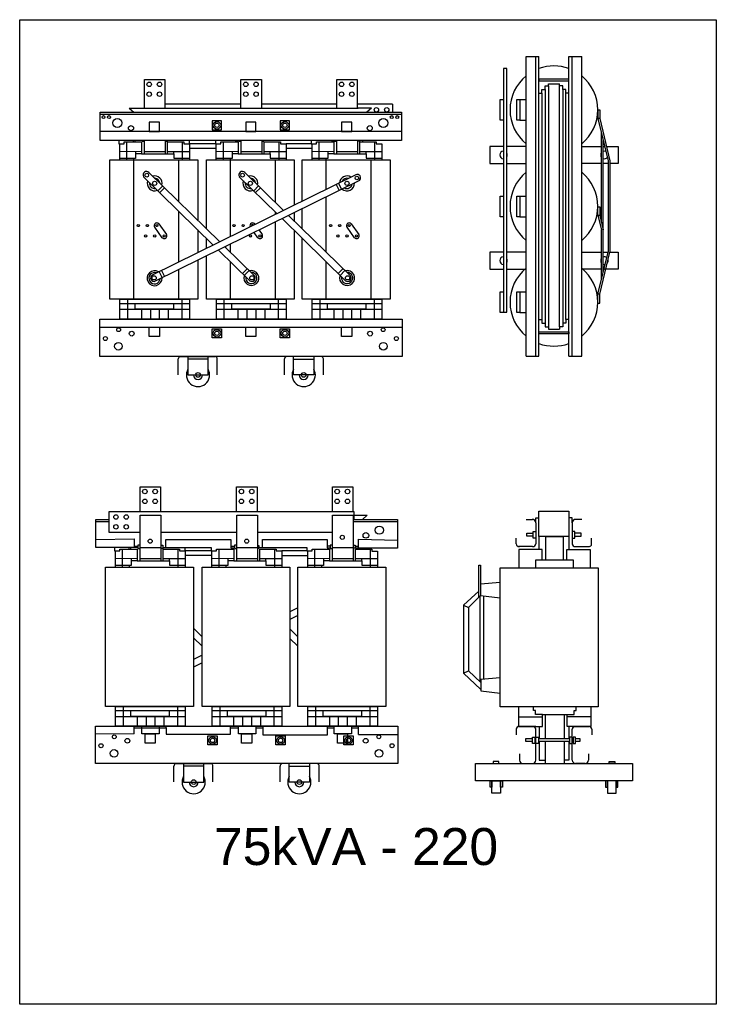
# Model space of a CAD drawing. Header units: millimetres. Extents: x 18098 to 54149, y 8095 to 18524.
# Tile 3 of 17: x 18098 to 20425, y 15236 to 18524. Entities that reach past the tile are written whole.
import ezdxf

# ---------------------------------------------------------------- set-up
doc = ezdxf.new("R2010")
doc.units = ezdxf.units.MM
for name, color, linetype in [('BOBINA', 2, 'Continuous'), ('CULATRA', 1, 'Continuous'), ('DETALHE', 3, 'Continuous'), ('L1', 1, 'Continuous'), ('L2', 2, 'Continuous')]:
    doc.layers.add(name, color=color, linetype=linetype)
doc.styles.get("Standard").update_dxf_attribs({"font": 'arial.ttf'})

msp = doc.modelspace()

# ---------------------------------------------------------------- linework, layer by layer
at = {"layer": 'BOBINA'}
for points in [[(18692.7, 17720.2), (18692.7, 17589.9), (18399.1, 17589.9), (18399.1, 18055.6), (18692.7, 18055.6), (18692.7, 17853.9)], [(18721.6, 17825.6), (18721.6, 18055.6), (19015.2, 18055.6), (19015.2, 17904.7)], [(19041.4, 17917.7), (19041.4, 18055.6), (19335.1, 18055.6), (19335.1, 17589.9), (19041.4, 17589.9), (19041.4, 17721.6)], [(19041.4, 17825.6), (19041.4, 17892.2)], [(19015.2, 17879.3), (19015.2, 17851.3)], [(18692.7, 17822), (18692.7, 17791)], [(18692.7, 17791), (18692.7, 17745.6)], [(18721.6, 17759.9), (18721.6, 17793.7)], [(19015.2, 17819.3), (19015.2, 17734.5)], [(19041.4, 17721.6), (19041.4, 17793.7)], [(19015.2, 17734.5), (19015.2, 17589.9), (18721.6, 17589.9), (18721.6, 17734.5)]]:
    msp.add_lwpolyline(points, dxfattribs=at)
for points in [[(18384.6, 16695.9), (18678.2, 16695.9), (18678.2, 16230.2), (18384.6, 16230.2)], [(18707.1, 16695.9), (19000.7, 16695.9), (19000.7, 16230.2), (18707.1, 16230.2)], [(19027, 16695.9), (19320.6, 16695.9), (19320.6, 16230.2), (19027, 16230.2)], [(19703.3, 16693.4), (20030.6, 16693.4), (20030.6, 16228.6), (19703.3, 16228.6)]]:
    msp.add_lwpolyline(points, close=True, dxfattribs=at)
at = {"layer": 'CULATRA'}
for p, q in [((18463.8, 18228.4), (18479.4, 18214.6)), ((18836.9, 18241.2), (18582.9, 18241.2)), ((19156.7, 18241.2), (18905.4, 18241.2)), ((19343.3, 18241.2), (19225.3, 18241.2)), ((19273, 18228.4), (19228.9, 18228.4)), ((19273, 18228.4), (19257.4, 18214.6)), ((19343.3, 18241.2), (19343.3, 18214.6)), ((18366.4, 18120.4), (18366.4, 18214.6)), ((18366.4, 18214.6), (19373.7, 18214.6)), ((18366.4, 18207.7), (19373.7, 18207.7)), ((19373.7, 18214.6), (19373.7, 18120.4)), ((19373.7, 18150), (18366.4, 18150)), ((19373.7, 18120.4), (18366.4, 18120.4)), ((18429.3, 18120.4), (18429.3, 18109.4)), ((18477.4, 18120.4), (18477.4, 18115.4)), ((18482.3, 18120.4), (18482.3, 18115.4)), ((18506.9, 18120.4), (18506.9, 18117.8)), ((18506.9, 18117.8), (18515.3, 18117.8)), ((18590.8, 18117.4), (18583.8, 18117.4)), ((18590.8, 18120.4), (18590.8, 18117.4)), ((18665.5, 18109.4), (18665.5, 18121.1)), ((18751.8, 18120.4), (18751.8, 18109.4)), ((18817.4, 18120.4), (18817.4, 18119.7)), ((18817.4, 18119.7), (18829.4, 18119.7)), ((18829.4, 18120.4), (18829.4, 18117.8)), ((18829.4, 18117.8), (18837.9, 18117.8)), ((18911.6, 18120.4), (18911.6, 18117.2)), ((19071.6, 18121.1), (19071.6, 18109.4)), ((19139.7, 18120.4), (19139.7, 18119.3)), ((19139.7, 18119.3), (19149.2, 18119.3)), ((19149.2, 18120.4), (19149.2, 18117.8)), ((19149.2, 18117.8), (19157.7, 18117.8)), ((19233.4, 18118.1), (19226.1, 18118.1)), ((19233.4, 18120.4), (19233.4, 18118.1)), ((19244.3, 18118.2), (19244.3, 18120.4)), ((18429.3, 18109.4), (18432.2, 18109.4)), ((18751.8, 18109.4), (18665.5, 18109.4)), ((18665.5, 18094.9), (18754.7, 18094.9)), ((18751.8, 18109.4), (18754.7, 18109.4)), ((18911.6, 18117.2), (18906.3, 18117.2)), ((19071.6, 18109.4), (18988.1, 18109.4)), ((18988.1, 18094.2), (19074.5, 18094.2)), ((19071.6, 18109.4), (19074.5, 18109.4)), ((18478.6, 18055.6), (18478.6, 17589.9)), ((18628.6, 18055.6), (18628.6, 17916.7)), ((18801.1, 18055.6), (18801.1, 17840.1)), ((18951.2, 18055.6), (18951.2, 17914)), ((19121, 18055.6), (19121, 17956.9)), ((19271, 18055.6), (19271, 17589.9)), ((18511.7, 17999.3), (18744.5, 17771.2)), ((18529.7, 18013.5), (18766.2, 17781.9)), ((19220.3, 18005.9), (18540.2, 17670.4)), ((19233, 17986.7), (18550.8, 17650.2)), ((18831.5, 17999.3), (18957.2, 17876.1)), ((18849.6, 18013.5), (18978.9, 17886.8)), ((18575.8, 17968.4), (18559.8, 17952.1)), ((18582, 17962.3), (18566.1, 17946)), ((18895.6, 17968.4), (18879.7, 17952.1)), ((18901.8, 17962.3), (18885.9, 17946)), ((19154.7, 17973.4), (19164.8, 17953)), ((19162.4, 17977.3), (19172.6, 17956.8)), ((19121, 17931.4), (19121, 17747.7)), ((18628.6, 17884.7), (18628.6, 17728.3)), ((18951.2, 17882.1), (18951.2, 17873.1)), ((18974.5, 17859.2), (19186.1, 17652)), ((18996.2, 17869.9), (19202.4, 17667.9)), ((18573.7, 17795.6), (18548.8, 17830.7)), ((18562.6, 17842.2), (18587.9, 17806.6)), ((18801.1, 17840.1), (18801.1, 17799.1)), ((18882.4, 17842.2), (18884, 17840)), ((18951.2, 17847.7), (18951.2, 17730.9)), ((19216.1, 17795.6), (19191.2, 17830.7)), ((19205, 17842.2), (19230.3, 17806.6)), ((18893.5, 17795.6), (18881.1, 17813.1)), ((18897.4, 17821.2), (18907.7, 17806.6)), ((18783.5, 17765), (18882.6, 17667.9)), ((18785.7, 17766.1), (18785.7, 17762.9)), ((18801.1, 17773.7), (18801.1, 17747.7)), ((18628.6, 17728.3), (18628.6, 17714.1)), ((18761.8, 17754.3), (18866.3, 17652)), ((18951.2, 17730.9), (18951.2, 17589.9)), ((18801.1, 17715.8), (18801.1, 17589.9)), ((18857.9, 17692.1), (18841.9, 17675.8)), ((19121, 17715.8), (19121, 17682.3)), ((19177.7, 17692.1), (19161.7, 17675.8)), ((18563.6, 17682.1), (18573.8, 17661.7)), ((18571.2, 17685.9), (18581.4, 17665.5)), ((18628.6, 17688.6), (18628.6, 17589.9)), ((18863.9, 17686.2), (18848, 17669.9)), ((19121, 17682.3), (19121, 17589.9)), ((19183.7, 17686.2), (19167.8, 17669.9)), ((18365.3, 17497.3), (19374.9, 17497.3)), ((18660, 17398.9), (18660, 17337.3)), ((18727.3, 17337.3), (18727.3, 17398.9)), ((19012.9, 17337.3), (19012.9, 17398.9)), ((19080.2, 17398.9), (19080.2, 17337.3)), ((18727.3, 17390.5), (18660, 17390.5)), ((19012.9, 17390.5), (19080.2, 17390.5)), ((18660, 17337.3), (18727.3, 17337.3)), ((19080.2, 17337.3), (19012.9, 17337.3)), ((19214.4, 16881.5), (19214.4, 16854.9)), ((19214.4, 16868.7), (19258.6, 16868.7)), ((19258.6, 16868.7), (19242.9, 16854.9)), ((18351.9, 16760.7), (18351.9, 16854.9)), ((18351.9, 16854.9), (18396.9, 16854.9)), ((18351.9, 16848), (18396.9, 16848)), ((19211.7, 16854.9), (19359.3, 16854.9)), ((19211.7, 16848), (19359.3, 16848)), ((19359.3, 16854.9), (19359.3, 16758.5)), ((18569.3, 16811.9), (18823.4, 16811.9)), ((18891.8, 16811.9), (19143.2, 16811.9)), ((18351.9, 16788), (18480.1, 16790.2)), ((18480.1, 16790.2), (18480.1, 16760.7)), ((18500.8, 16769.3), (18492.4, 16769.3)), ((18492.4, 16769.3), (18492.4, 16758.1)), ((18585.9, 16761.4), (18585.9, 16788.1)), ((18585.9, 16788.1), (18802.9, 16788.1)), ((18802.9, 16788.1), (18802.9, 16760)), ((18823.4, 16769.3), (18814.9, 16769.3)), ((18814.9, 16769.3), (18814.9, 16758.1)), ((18908.6, 16761.4), (18908.6, 16787.8)), ((18908.6, 16787.8), (19125.3, 16787.8)), ((19125.3, 16787.8), (19125.3, 16759.6)), ((19143.2, 16769.3), (19134.7, 16769.3)), ((19134.7, 16769.3), (19134.7, 16758.1)), ((19229.8, 16758.5), (19229.8, 16788.9)), ((19229.8, 16788.9), (19359.3, 16785.8)), ((18492.4, 16760.7), (18351.9, 16760.7)), ((18414.8, 16760.7), (18414.8, 16749.7)), ((18414.8, 16749.7), (18417.7, 16749.7)), ((18462.9, 16760.7), (18462.9, 16755.7)), ((18467.8, 16760.7), (18467.8, 16755.7)), ((18480.1, 16765.6), (18492.4, 16765.6)), ((18492.4, 16758.1), (18500.8, 16758.1)), ((18569.3, 16768.3), (18576.3, 16768.3)), ((18576.3, 16757.7), (18569.3, 16757.7)), ((18576.3, 16768.3), (18576.3, 16757.7)), ((18576.3, 16761.4), (18737.3, 16761.4)), ((18651, 16749.7), (18651, 16761.4)), ((18737.3, 16749.7), (18651, 16749.7)), ((18737.3, 16761.4), (18737.3, 16749.7)), ((18737.3, 16749.7), (18740.2, 16749.7)), ((18802.9, 16765.6), (18814.9, 16765.6)), ((18802.9, 16760), (18814.9, 16760)), ((18814.9, 16758.1), (18823.4, 16758.1)), ((18891.8, 16767.9), (18897.2, 16767.9)), ((18897.2, 16757.5), (18891.8, 16757.5)), ((18897.2, 16767.9), (18897.2, 16757.5)), ((18897.2, 16761.4), (19057.1, 16761.4)), ((19057.1, 16749.7), (18973.6, 16749.7)), ((19057.1, 16761.4), (19057.1, 16749.7)), ((19057.1, 16749.7), (19060, 16749.7)), ((19134.7, 16766), (19125.3, 16766)), ((19125.3, 16759.6), (19134.7, 16759.6)), ((19134.7, 16758.1), (19143.2, 16758.1)), ((19211.7, 16769), (19218.9, 16769)), ((19218.9, 16758.4), (19211.7, 16758.4)), ((19218.9, 16769), (19218.9, 16758.4)), ((19218.9, 16765.7), (19229.8, 16765.7)), ((19359.3, 16758.5), (19219.5, 16758.5)), ((18651, 16735.2), (18740.2, 16735.2)), ((18973.6, 16734.5), (19060, 16734.5)), ((19764.1, 16228.6), (19764.1, 16163.1)), ((19813.9, 16217.1), (19813.9, 16228.6)), ((19820.3, 16217.1), (19813.9, 16217.1)), ((19820.3, 16203.4), (19820.3, 16217.1)), ((19949.9, 16203.4), (19949.9, 16217.1)), ((19949.9, 16217.1), (19956.3, 16217.1)), ((19956.3, 16217.1), (19956.3, 16228.6)), ((20006.1, 16228.6), (20006.1, 16163.1)), ((19764.1, 16195.8), (19844.1, 16195.8)), ((19844.1, 16203.4), (19820.3, 16203.4)), ((19844.1, 16163.1), (19844.1, 16203.4)), ((19844.1, 16203.4), (19926.1, 16203.4)), ((19853.5, 16203.4), (19853.5, 16123.3)), ((19916.5, 16203.4), (19916.5, 16123.3)), ((19926.1, 16163.1), (19926.1, 16203.4)), ((19926.1, 16203.4), (19949.9, 16203.4)), ((20006.1, 16195.8), (19926.1, 16195.8)), ((18480.6, 16138.8), (18480.6, 16164)), ((18480.6, 16158.4), (18505.7, 16158.4)), ((18505.7, 16158.4), (18586.9, 16158.4)), ((18586.9, 16158.4), (18586.9, 16164)), ((18586.9, 16158.4), (18586.9, 16138)), ((18802.3, 16138), (18802.3, 16164)), ((18802.3, 16158.6), (18828.3, 16158.6)), ((18886.3, 16158.9), (18909.6, 16158.9)), ((18909.6, 16164), (18909.6, 16135.7)), ((19125.7, 16135.7), (19125.7, 16164)), ((19125.7, 16158.5), (19148.1, 16158.5)), ((19206.1, 16159.1), (19230, 16159.1)), ((19230, 16136.9), (19230, 16164)), ((19832.5, 16163.1), (19832.5, 16123.3)), ((19933.7, 16123.3), (19933.7, 16163.1)), ((18480.6, 16138.8), (18350.9, 16137.6)), ((18586.9, 16138), (18802.3, 16138)), ((18909.6, 16135.7), (19125.7, 16135.7)), ((19230, 16136.9), (19360.4, 16136.9)), ((19832.5, 16112.8), (19832.5, 16050.3)), ((19853.5, 16112.8), (19853.5, 16039.4)), ((19916.5, 16112.8), (19916.5, 16039.4)), ((19933.7, 16052), (19933.7, 16112.8)), ((19832.5, 16050.3), (19853.5, 16050.3)), ((19916.5, 16052), (19933.7, 16052)), ((18645.5, 16039.2), (18645.5, 15977.6)), ((18712.8, 16030.8), (18645.5, 16030.8)), ((18712.8, 15977.6), (18712.8, 16039.2)), ((18998.5, 15977.6), (18998.5, 16039.2)), ((18998.5, 16030.8), (19065.7, 16030.8)), ((19065.7, 16039.2), (19065.7, 15977.6)), ((18645.5, 15977.6), (18712.8, 15977.6)), ((19065.7, 15977.6), (18998.5, 15977.6))]:
    msp.add_line(p, q, dxfattribs=at)
for points in [[(18741.3, 18155.7), (18772.3, 18155.7), (18772.3, 18186), (18741.3, 18186)], [(18968.4, 18155.7), (18999.4, 18155.7), (18999.4, 18186), (18968.4, 18186)], [(18365.3, 17523.7), (19374.9, 17523.7), (19374.9, 17398.9), (18365.3, 17398.9)], [(18741.3, 17491.5), (18772.3, 17491.5), (18772.3, 17461.2), (18741.3, 17461.2)], [(18968.4, 17491.5), (18999.4, 17491.5), (18999.4, 17461.2), (18968.4, 17461.2)], [(18350.9, 16164), (19360.4, 16164), (19360.4, 16039.2), (18350.9, 16039.2)], [(18726.8, 16131.8), (18757.8, 16131.8), (18757.8, 16101.5), (18726.8, 16101.5)], [(18953.9, 16131.8), (18984.9, 16131.8), (18984.9, 16101.5), (18953.9, 16101.5)], [(19180.8, 16131.8), (19211.8, 16131.8), (19211.8, 16101.5), (19180.8, 16101.5)], [(19678.9, 16039.4), (19698, 16039.4), (19698, 16046.6), (19678.9, 16046.6)], [(20086.3, 16039.4), (20067.2, 16039.4), (20067.2, 16046.6), (20086.3, 16046.6)], [(19620.2, 16039.4), (20145, 16039.4), (20145, 15982.2), (19620.2, 15982.2)], [(19669.3, 15982.2), (19675.3, 15982.2), (19675.3, 15961.2), (19669.3, 15961.2)], [(19675.3, 15982.2), (19704.3, 15982.2), (19704.3, 15940.2), (19675.3, 15940.2)], [(19704.3, 15982.2), (19710.2, 15982.2), (19710.2, 15961.2), (19704.3, 15961.2)], [(20060.9, 15982.2), (20055, 15982.2), (20055, 15961.2), (20060.9, 15961.2)], [(20089.9, 15982.2), (20060.9, 15982.2), (20060.9, 15940.2), (20089.9, 15940.2)], [(20095.8, 15982.2), (20089.9, 15982.2), (20089.9, 15961.2), (20095.8, 15961.2)]]:
    msp.add_lwpolyline(points, close=True, dxfattribs=at)
for points in [[(19713.6, 18100.6), (19667.7, 18100.6), (19667.7, 18043.4), (19713.6, 18043.4)], [(19789.8, 18100.6), (19724.6, 18100.6)], [(19975.1, 18100.6), (20040.7, 18100.6)], [(20046.8, 18100.6), (20051.6, 18100.6)], [(20057.7, 18100.6), (20097.2, 18100.6), (20097.2, 18043.4), (20069.3, 18043.4)], [(19724.6, 18043.4), (19789.8, 18043.4)], [(20040.7, 18043.4), (19975.1, 18043.4)], [(20063.2, 18043.4), (20046.8, 18043.4)], [(19713.6, 17747.7), (19667.7, 17747.7), (19667.7, 17690.5), (19713.6, 17690.5)], [(19789.8, 17747.7), (19724.6, 17747.7)], [(19975.1, 17747.7), (20040.7, 17747.7)], [(20046.8, 17747.7), (20063.2, 17747.7)], [(20069.3, 17747.7), (20097.2, 17747.7), (20097.2, 17690.5), (20046.8, 17690.5)], [(19724.6, 17690.5), (19789.8, 17690.5)], [(20040.7, 17690.5), (19975.1, 17690.5)]]:
    msp.add_lwpolyline(points, dxfattribs=at)
for centre, radius in [((18377.9, 18198.5), 4.92), ((18396.3, 18198.5), 4.92), ((18424.2, 18178.9), 15.2), ((18756.8, 18170.9), 12.5), ((18983.9, 18170.9), 12.5), ((19312.6, 18178.9), 15.2), ((19340.5, 18198.5), 4.92), ((19359, 18198.5), 4.92), ((18469.7, 18161.3), 8.51), ((18756.8, 18170.9), 7.25), ((18983.9, 18170.9), 7.25), ((19267.1, 18161.3), 8.51), ((18522.5, 18004.4), 6.16), ((18842.4, 18004.4), 6.16), ((19224.3, 17994.9), 6.16), ((18548.6, 17977), 6.86), ((18868.4, 17977), 6.86), ((19191, 17977), 6.86), ((18494.1, 17836), 3.53), ((18524.4, 17836), 3.53), ((18556.1, 17836), 3.53), ((18813.9, 17836), 3.53), ((18844.3, 17836), 3.53), ((19136.5, 17836), 3.53), ((19166.8, 17836), 3.53), ((19198.5, 17836), 3.53), ((18518.6, 17801.4), 3.53), ((18548.9, 17801.4), 3.53), ((18580.6, 17801.4), 3.53), ((18868.7, 17801.4), 3.53), ((18900.4, 17801.4), 3.53), ((19160.9, 17801.4), 3.53), ((19191.3, 17801.4), 3.53), ((19223, 17801.4), 3.53), ((18547, 17661.5), 7.07), ((18873.4, 17661.5), 7.07), ((19193.2, 17661.5), 7.07), ((18428.4, 17488.4), 6.38), ((19311.8, 17488.4), 6.38), ((18384, 17458.9), 6.71), ((18472.1, 17475.3), 8.06), ((18756.8, 17476.4), 12.5), ((18756.8, 17476.4), 7.25), ((18983.9, 17476.4), 12.5), ((18983.9, 17476.4), 7.25), ((19268.2, 17475.3), 8.06), ((19356.2, 17458.9), 6.71), ((18427.7, 17433), 12.8), ((19312.5, 17433), 12.8), ((18693.6, 17337.3), 7.97), ((19046.6, 17337.3), 7.97), ((19254.2, 16801.4), 9.36), ((19298.9, 16818.9), 13.7), ((18533.8, 16782.2), 6.82), ((18856.3, 16782.2), 6.82), ((19175.3, 16795), 6.82), ((18413.9, 16128.7), 6.38), ((18457.6, 16115.6), 8.06), ((18742.3, 16116.6), 12.5), ((18742.3, 16116.6), 7.25), ((18969.4, 16116.6), 12.5), ((18969.4, 16116.6), 7.25), ((19196.3, 16116.6), 12.5), ((19196.3, 16116.6), 7.25), ((19253.7, 16115.6), 8.06), ((19297.3, 16128.7), 6.38), ((18369.5, 16099.2), 6.71), ((18413.2, 16073.3), 12.8), ((19298, 16073.3), 12.8), ((19341.7, 16099.2), 6.71), ((18679.1, 15977.6), 7.97), ((19032.1, 15977.6), 7.97)]:
    msp.add_circle(centre, radius, dxfattribs=at)
for centre, radius, start, end in [((18521.8, 18005.1), 11.6, 46.642, 210.024), ((18548.6, 17977), 24.9, 159.0021, 292.1868), ((18548.6, 17977), 24.9, 159.0021, 292.1868), ((18548.6, 17977), 24.9, 346.7722, 104.4167), ((18548.6, 17977), 24.9, 346.7722, 104.4167), ((18548.6, 17977), 17.2, 4.2638, 86.9251), ((18841.6, 18005.1), 11.6, 46.642, 210.024), ((18868.4, 17977), 24.9, 159.0021, 292.1868), ((18868.4, 17977), 24.9, 159.0021, 292.1868), ((18868.4, 17977), 24.9, 346.7722, 104.4167), ((18868.4, 17977), 24.9, 346.7722, 104.4167), ((18868.4, 17977), 17.2, 4.2638, 86.9251), ((19191, 17977), 24.9, 57.4747, 175.1192), ((19191, 17977), 24.9, 57.4747, 175.1192), ((19191, 17977), 17.2, 74.9663, 157.6276), ((19225.2, 17995.3), 11.6, 311.8674, 115.2494), ((18548.6, 17977), 17.2, 170.7808, 280.4081), ((18868.4, 17977), 17.2, 170.7808, 280.4081), ((19191, 17977), 24.9, 229.7046, 2.8893), ((19191, 17977), 24.9, 229.7046, 2.8893), ((19191, 17977), 17.2, 241.4833, 351.1106), ((18556.1, 17836), 9, 26.9095, 215.3387), ((18876, 17836), 9, 26.9095, 205.7743), ((18876, 17836), 3.53, 27.4774, 205.0295), ((19198.5, 17836), 9, 26.9095, 215.3387), ((18580.6, 17801.4), 9, 210.637, 35.4323), ((18900.4, 17801.4), 9, 210.637, 35.4323), ((19223, 17801.4), 9, 210.637, 35.4323), ((18548.3, 17660.3), 25.1, 56.8542, 2.7277), ((18548.3, 17660.3), 18.7, 69.111, 353.8189), ((18546.8, 17661), 11.5, 124.871, 290.4644), ((18871.8, 17660.8), 25.1, 159.3603, 105.2339), ((18871.8, 17660.8), 18.7, 168.2691, 92.9771), ((18873.4, 17661), 11.5, 231.6236, 37.217), ((19191.6, 17660.8), 25.1, 159.3603, 105.2339), ((19191.6, 17660.8), 18.7, 168.2691, 92.9771), ((19193.3, 17661), 11.5, 231.6236, 37.217), ((18693.6, 17337.3), 38.8, 150.1435, 29.8565), ((18693.6, 17337.3), 15.3, 180, 0), ((19046.6, 17337.3), 38.8, 150.1435, 29.8565), ((19046.6, 17337.3), 15.3, 180, 0), ((18679.1, 15977.6), 38.8, 150.1435, 29.8565), ((19032.1, 15977.6), 38.8, 150.1435, 29.8565), ((18679.1, 15977.6), 15.3, 180, 0), ((19032.1, 15977.6), 15.3, 180, 0)]:
    msp.add_arc(centre, radius, start, end, dxfattribs=at)
at = {"layer": 'DETALHE'}
for p, q in [((18634.4, 17398.9), (18751, 17398.9)), ((19105.8, 17398.9), (18989.3, 17398.9)), ((18627.6, 17337.8), (18627.6, 17390.6)), ((18757.8, 17337.8), (18757.8, 17390.6)), ((18982.4, 17337.8), (18982.4, 17390.6)), ((19112.6, 17337.8), (19112.6, 17390.6)), ((19789.8, 16854.9), (19810.7, 16854.9)), ((19821.7, 16843.3), (19821.7, 16773.2)), ((19943.1, 16843.3), (19943.1, 16773.2)), ((19975.1, 16854.9), (19954.1, 16854.9)), ((19756.6, 16773.2), (19756.6, 16791.7)), ((20008.3, 16773.2), (20008.3, 16791.7)), ((19811.2, 16764), (19764.1, 16764)), ((19953.6, 16764), (20000.7, 16764)), ((19756.6, 16153.9), (19756.6, 16135.4)), ((19764.1, 16163.1), (19844.1, 16163.1)), ((19821.7, 16163.1), (19764.1, 16163.1)), ((19821.7, 16051), (19821.7, 16153.9)), ((20006.1, 16163.1), (19926.1, 16163.1)), ((20001, 16163.1), (19926.1, 16163.1)), ((19943.5, 16163.1), (20001, 16163.1)), ((19943.5, 16051), (19943.5, 16153.9)), ((20008.6, 16153.9), (20008.6, 16135.4)), ((19767.1, 16071.5), (19767.1, 16051)), ((19998, 16071.5), (19998, 16051)), ((18613.1, 15978.1), (18613.1, 16030.9)), ((18619.9, 16039.2), (18736.5, 16039.2)), ((18743.3, 15978.1), (18743.3, 16030.9)), ((18967.9, 15978.1), (18967.9, 16030.9)), ((19091.3, 16039.2), (18974.8, 16039.2)), ((19098.1, 15978.1), (19098.1, 16030.9)), ((19778.1, 16039.4), (19810.7, 16039.4)), ((19987.1, 16039.4), (19954.4, 16039.4))]:
    msp.add_line(p, q, dxfattribs=at)
for centre, radius, start, end in [((18636.1, 17390.6), 8.47, 101.207, 180), ((18749.3, 17390.6), 8.47, 0, 78.793), ((18990.9, 17390.6), 8.47, 101.207, 180), ((19104.1, 17390.6), 8.47, 0, 78.793), ((19810.1, 16843.3), 11.6, 0, 93.3125), ((19954.8, 16843.3), 11.6, 86.6875, 180), ((19765.9, 16773.2), 9.28, 180, 277.5762), ((19811.2, 16774.6), 10.6, 269.8365, 352.5873), ((19953.6, 16774.6), 10.6, 187.4127, 270.1635), ((19999, 16773.2), 9.28, 262.4238, 0), ((19765.9, 16153.9), 9.28, 82.4238, 180), ((19812.4, 16153.9), 9.28, 0, 97.5762), ((19952.7, 16153.9), 9.28, 82.4238, 180), ((19999.3, 16153.9), 9.28, 0, 97.5762), ((19778.7, 16051), 11.6, 180, 273.3125), ((19810.1, 16051), 11.6, 266.6875, 0), ((19955.1, 16051), 11.6, 180, 273.3125), ((19986.4, 16051), 11.6, 266.6875, 0), ((18621.6, 16030.9), 8.47, 101.207, 180), ((18734.8, 16030.9), 8.47, 0, 78.793), ((18976.4, 16030.9), 8.47, 101.207, 180), ((19089.7, 16030.9), 8.47, 0, 78.793)]:
    msp.add_arc(centre, radius, start, end, dxfattribs=at)
at = {"layer": 'L1'}
for p, q in [((19789.8, 17399.5), (19789.8, 18400.7)), ((19789.8, 18400.7), (19832.2, 18400.7)), ((19821.7, 17399.5), (19821.7, 18400.7)), ((19832.2, 17399.5), (19832.2, 18400.7)), ((19932.6, 17399.5), (19932.6, 18400.7)), ((19932.6, 18400.7), (19975.1, 18400.7)), ((19943.1, 17399.5), (19943.1, 18400.7)), ((19975.1, 17399.5), (19975.1, 18400.7)), ((18514.4, 18228.4), (18514.4, 18323.5)), ((18514.4, 18323.5), (18582.9, 18323.5)), ((18582.9, 18323.5), (18582.9, 18228.4)), ((18836.9, 18228.4), (18836.9, 18323.5)), ((18836.9, 18323.5), (18905.4, 18323.5)), ((18905.4, 18323.5), (18905.4, 18228.4)), ((19156.7, 18228.4), (19156.7, 18323.5)), ((19156.7, 18323.5), (19225.3, 18323.5)), ((19225.3, 18323.5), (19225.3, 18228.4)), ((19842.4, 18278.3), (19842.4, 18290.3)), ((19842.4, 18290.3), (19853.2, 18290.3)), ((19853.2, 18290.3), (19853.2, 18302.3)), ((19853.2, 18302.3), (19864, 18302.3)), ((19853.2, 18290.3), (19853.2, 17509.8)), ((19864, 18302.3), (19864, 18309.9)), ((19864, 18309.9), (19900.9, 18309.9)), ((19864, 18302.3), (19864, 17497.8)), ((19900.9, 18302.3), (19900.9, 18309.9)), ((19911.7, 18302.3), (19900.9, 18302.3)), ((19900.9, 17497.8), (19900.9, 18302.3)), ((19911.7, 18290.3), (19911.7, 18302.3)), ((19922.5, 18290.3), (19911.7, 18290.3)), ((19911.7, 18290.3), (19911.7, 17509.8)), ((19922.5, 18278.3), (19922.5, 18290.3)), ((19768.3, 18256.8), (19789.8, 18256.8)), ((19832, 18278.3), (19842.4, 18278.3)), ((19842.4, 18278.3), (19842.4, 17521.9)), ((19932.8, 18278.3), (19922.5, 18278.3)), ((19922.5, 17521.9), (19922.5, 18278.3)), ((18463.8, 18228.4), (19228.9, 18228.4)), ((20029.2, 18222.6), (20029.2, 18193.1)), ((20029.2, 18222.6), (20035.3, 18222.6)), ((20035.3, 18222.6), (20035.3, 18193.1)), ((19768.3, 18188.4), (19789.8, 18188.4)), ((20029.2, 18193.1), (20063.2, 18052.6)), ((20035.3, 18193.1), (20029.2, 18193.1)), ((20035.3, 18193.1), (20069.3, 18052.4)), ((18515.3, 18076.2), (18515.3, 18120.4)), ((18583.8, 18120.4), (18583.8, 18076.2)), ((18837.9, 18076.2), (18837.9, 18120.4)), ((18906.3, 18120.4), (18906.3, 18076.2)), ((19157.7, 18076.2), (19157.7, 18120.4)), ((19226.1, 18120.4), (19226.1, 18076.2)), ((20040.7, 17847.2), (20040.7, 18144.5)), ((20046.8, 17821.8), (20046.8, 18120.2)), ((18432.2, 18055.6), (18432.2, 18109.4)), ((18432.2, 18109.4), (18447.2, 18109.4)), ((18432.2, 18083.9), (18504.7, 18085.1)), ((18447.2, 18109.4), (18447.2, 18115.4)), ((18447.2, 18115.4), (18504.7, 18115.4)), ((18447.2, 18109.4), (18447.2, 18109.4)), ((18454.7, 18115.4), (18454.7, 18055.6)), ((18485.2, 18084.7), (18485.2, 18060.4)), ((18504.7, 18115.4), (18504.7, 18109.4)), ((18504.7, 18109.4), (18504.7, 18076.2)), ((18592, 18076.2), (18592, 18115.7)), ((18592, 18115.7), (18646.6, 18115.7)), ((18641.1, 18115.7), (18641.1, 18055.6)), ((18646.6, 18115.7), (18646.6, 18109.4)), ((18646.6, 18109.4), (18665.5, 18109.4)), ((18665.5, 18109.4), (18665.5, 18055.6)), ((18754.7, 18055.6), (18754.7, 18109.4)), ((18754.7, 18109.4), (18769.8, 18109.4)), ((18754.7, 18083.9), (18827.3, 18085.1)), ((18769.8, 18109.4), (18769.8, 18115.4)), ((18769.8, 18115.4), (18827.3, 18115.4)), ((18769.8, 18109.4), (18769.8, 18109.4)), ((18777.3, 18115.4), (18777.3, 18055.6)), ((18807.8, 18084.7), (18807.8, 18060.4)), ((18827.3, 18115.4), (18827.3, 18109.4)), ((18827.3, 18109.4), (18827.3, 18076.2)), ((18914.5, 18073.9), (18914.5, 18115.7)), ((18914.5, 18115.7), (18969.2, 18115.7)), ((18963.6, 18115.7), (18963.6, 18055.6)), ((18969.2, 18115.7), (18969.2, 18109.4)), ((18969.2, 18109.4), (18988.1, 18109.4)), ((18988.1, 18109.4), (18988.1, 18055.6)), ((19074.5, 18055.6), (19074.5, 18109.4)), ((19074.5, 18109.4), (19089.6, 18109.4)), ((19074.5, 18083.9), (19147.1, 18085.1)), ((19089.6, 18109.4), (19089.6, 18115.4)), ((19089.6, 18115.4), (19147.1, 18115.4)), ((19089.6, 18109.4), (19089.6, 18109.4)), ((19097.1, 18115.4), (19097.1, 18055.6)), ((19127.6, 18084.7), (19127.6, 18060.4)), ((19147.1, 18115.4), (19147.1, 18109.4)), ((19147.1, 18109.4), (19147.1, 18076.2)), ((19234.3, 18073.9), (19234.3, 18115.7)), ((19234.3, 18115.7), (19289, 18115.7)), ((19283.4, 18115.7), (19283.4, 18055.6)), ((19289, 18115.7), (19289, 18108.8)), ((19289, 18108.8), (19307.9, 18108.8)), ((19307.9, 18108.8), (19307.9, 18055.6)), ((18485.2, 18060.4), (18432.2, 18060.4)), ((18478.6, 18060.4), (18478.6, 18055.6)), ((18504.7, 18076.2), (18485.2, 18076.2)), ((18504.7, 18076.2), (18612.3, 18076.2)), ((18515.3, 18083.7), (18583.8, 18083.7)), ((18592, 18083.8), (18665.5, 18083.8)), ((18612.3, 18076.2), (18612.3, 18083.8)), ((18612.3, 18076.2), (18612.3, 18061.6)), ((18612.3, 18061.6), (18665.5, 18061.6)), ((18807.8, 18060.4), (18754.7, 18060.4)), ((18801.1, 18060.4), (18801.1, 18055.6)), ((18827.3, 18076.2), (18807.8, 18076.2)), ((18827.3, 18076.2), (18934.8, 18076.2)), ((18837.9, 18083.7), (18906.3, 18083.7)), ((18914.5, 18083.8), (18988.1, 18083.8)), ((18934.8, 18076.2), (18934.8, 18083.8)), ((18934.8, 18076.2), (18934.8, 18061.6)), ((18934.8, 18061.6), (18988.1, 18061.6)), ((19127.6, 18060.4), (19074.5, 18060.4)), ((19121, 18060.4), (19121, 18055.6)), ((19147.1, 18076.2), (19127.6, 18076.2)), ((19147.1, 18076.2), (19254.7, 18076.2)), ((19157.7, 18083.7), (19226.1, 18083.7)), ((19234.3, 18083.8), (19307.9, 18083.8)), ((19254.7, 18076.2), (19254.7, 18083.8)), ((19254.7, 18076.2), (19254.7, 18061.6)), ((19254.7, 18061.6), (19307.9, 18061.6)), ((20063.2, 18052.6), (20063.2, 17747.6)), ((20069.3, 18052.4), (20069.3, 17747.8)), ((19768.3, 17934.3), (19789.8, 17934.3)), ((20029.2, 17869.4), (20029.2, 17898.9)), ((20029.2, 17898.9), (20035.3, 17898.9)), ((20035.3, 17898.9), (20035.3, 17869.4)), ((19768.3, 17865.8), (19789.8, 17865.8)), ((20029.2, 17869.4), (20040.7, 17821.9)), ((20035.3, 17869.4), (20029.2, 17869.4)), ((20035.3, 17869.4), (20046.8, 17821.8)), ((20040.7, 17654.5), (20040.7, 17821.9)), ((20046.8, 17680), (20046.8, 17821.8)), ((20029.2, 17607.1), (20063.2, 17747.6)), ((20035.3, 17607.1), (20069.3, 17747.8)), ((19768.3, 17614.5), (19789.8, 17614.5)), ((20029.2, 17577.5), (20029.2, 17607.1)), ((20035.3, 17607.1), (20029.2, 17607.1)), ((20035.3, 17577.5), (20035.3, 17607.1)), ((18432.8, 17576), (18665.2, 17576)), ((18755.4, 17576), (18987.7, 17576)), ((19075.2, 17576), (19307.6, 17576)), ((20029.2, 17577.5), (20035.3, 17577.5)), ((18432.8, 17556.8), (18665.2, 17556.8)), ((18504.5, 17556.8), (18504.5, 17523.7)), ((18534.3, 17556.8), (18534.3, 17523.7)), ((18564.1, 17556.8), (18564.1, 17523.7)), ((18593.9, 17556.8), (18593.9, 17523.7)), ((18755.4, 17556.8), (18987.7, 17556.8)), ((18827, 17556.8), (18827, 17523.7)), ((18856.9, 17556.8), (18856.9, 17523.7)), ((18886.7, 17556.8), (18886.7, 17523.7)), ((18916.5, 17556.8), (18916.5, 17523.7)), ((19075.2, 17556.8), (19307.6, 17556.8)), ((19146.9, 17556.8), (19146.9, 17523.7)), ((19176.7, 17556.8), (19176.7, 17523.7)), ((19206.5, 17556.8), (19206.5, 17523.7)), ((19236.3, 17556.8), (19236.3, 17523.7)), ((19768.3, 17546), (19789.8, 17546)), ((19832, 17521.9), (19842.4, 17521.9)), ((19842.4, 17521.9), (19842.4, 17509.8)), ((19842.4, 17509.8), (19853.2, 17509.8)), ((19853.2, 17509.8), (19853.2, 17497.8)), ((19853.2, 17497.8), (19864, 17497.8)), ((19864, 17497.8), (19864, 17490.2)), ((19900.9, 17497.8), (19900.9, 17490.2)), ((19911.7, 17497.8), (19900.9, 17497.8)), ((19922.5, 17509.8), (19911.7, 17509.8)), ((19911.7, 17509.8), (19911.7, 17497.8)), ((19932.8, 17521.9), (19922.5, 17521.9)), ((19922.5, 17521.9), (19922.5, 17509.8)), ((19864, 17490.2), (19900.9, 17490.2)), ((19789.8, 17399.5), (19832.2, 17399.5)), ((19932.6, 17399.5), (19975.1, 17399.5)), ((18499.9, 16881.5), (18499.9, 16963.8)), ((18499.9, 16963.8), (18568.4, 16963.8)), ((18568.4, 16963.8), (18568.4, 16881.5)), ((18822.4, 16881.5), (18822.4, 16963.8)), ((18822.4, 16963.8), (18891, 16963.8)), ((18891, 16963.8), (18891, 16881.5)), ((19142.2, 16881.5), (19142.2, 16963.8)), ((19142.2, 16963.8), (19210.8, 16963.8)), ((19210.8, 16963.8), (19210.8, 16881.5)), ((18396.9, 16811.1), (18396.9, 16881.5)), ((18396.9, 16881.5), (19214.4, 16881.5)), ((18500.8, 16716.5), (18500.8, 16868.7)), ((18500.8, 16868.7), (18569.3, 16868.7)), ((18569.3, 16868.7), (18569.3, 16716.5)), ((18823.4, 16716.5), (18823.4, 16868.7)), ((18823.4, 16868.7), (18891.8, 16868.7)), ((18891.8, 16868.7), (18891.8, 16716.5)), ((19143.2, 16716.5), (19143.2, 16868.7)), ((19143.2, 16868.7), (19211.7, 16868.7)), ((19211.7, 16868.7), (19211.7, 16716.5)), ((19821.7, 16843.3), (19821.7, 16859.6)), ((19821.7, 16859.6), (19832.2, 16859.6)), ((19943.1, 16859.6), (19932.6, 16859.6)), ((19943.1, 16843.3), (19943.1, 16859.6)), ((18500.8, 16811.1), (18396.9, 16811.1)), ((19832.2, 16797.5), (19832.2, 16754.7)), ((19932.6, 16797.5), (19932.6, 16754.7)), ((18417.7, 16695.9), (18417.7, 16749.7)), ((18417.7, 16749.7), (18432.7, 16749.7)), ((18432.7, 16749.7), (18432.7, 16755.7)), ((18432.7, 16755.7), (18490.3, 16755.7)), ((18432.7, 16749.7), (18432.7, 16749.7)), ((18440.3, 16755.7), (18440.3, 16695.9)), ((18490.3, 16755.7), (18490.3, 16749.7)), ((18490.3, 16749.7), (18490.3, 16716.5)), ((18500.8, 16761.4), (18569.3, 16761.4)), ((18577.5, 16716.5), (18577.5, 16756)), ((18577.5, 16756), (18632.2, 16756)), ((18626.6, 16756), (18626.6, 16695.9)), ((18632.2, 16756), (18632.2, 16749.7)), ((18632.2, 16749.7), (18651, 16749.7)), ((18651, 16749.7), (18651, 16695.9)), ((18740.2, 16695.9), (18740.2, 16749.7)), ((18740.2, 16749.7), (18755.3, 16749.7)), ((18755.3, 16749.7), (18755.3, 16755.7)), ((18755.3, 16755.7), (18812.8, 16755.7)), ((18755.3, 16749.7), (18755.3, 16749.7)), ((18762.8, 16755.7), (18762.8, 16695.9)), ((18812.8, 16755.7), (18812.8, 16749.7)), ((18812.8, 16749.7), (18812.8, 16716.5)), ((18823.4, 16761.4), (18891.8, 16761.4)), ((18900, 16714.2), (18900, 16756)), ((18900, 16756), (18954.7, 16756)), ((18949.1, 16756), (18949.1, 16695.9)), ((18954.7, 16756), (18954.7, 16749.7)), ((18954.7, 16749.7), (18973.6, 16749.7)), ((18973.6, 16749.7), (18973.6, 16695.9)), ((19060, 16695.9), (19060, 16749.7)), ((19060, 16749.7), (19075.1, 16749.7)), ((19075.1, 16749.7), (19075.1, 16755.7)), ((19075.1, 16755.7), (19132.6, 16755.7)), ((19075.1, 16749.7), (19075.1, 16749.7)), ((19082.6, 16755.7), (19082.6, 16695.9)), ((19132.6, 16755.7), (19132.6, 16749.7)), ((19132.6, 16749.7), (19132.6, 16716.5)), ((19143.2, 16761.4), (19211.7, 16761.4)), ((19219.8, 16714.2), (19219.8, 16756)), ((19219.8, 16756), (19274.5, 16756)), ((19268.9, 16756), (19268.9, 16695.9)), ((19274.5, 16756), (19274.5, 16749.1)), ((19274.5, 16749.1), (19293.4, 16749.1)), ((19293.4, 16749.1), (19293.4, 16695.9)), ((19843.1, 16754.7), (19765.2, 16754.7)), ((19765.2, 16754.7), (19765.2, 16693.4)), ((19843.1, 16718.4), (19843.1, 16754.7)), ((19925.6, 16718.4), (19925.6, 16754.7)), ((19925.6, 16754.7), (20003.5, 16754.7)), ((20003.5, 16754.7), (20003.5, 16693.4)), ((18417.7, 16724.2), (18490.3, 16725.4)), ((18470.7, 16725), (18470.7, 16700.7)), ((18490.3, 16716.5), (18470.7, 16716.5)), ((18490.3, 16716.5), (18597.8, 16716.5)), ((18500.8, 16724), (18569.3, 16724)), ((18577.5, 16724), (18651, 16724)), ((18597.8, 16716.5), (18597.8, 16724)), ((18597.8, 16716.5), (18597.8, 16701.9)), ((18740.2, 16724.2), (18812.8, 16725.4)), ((18793.3, 16725), (18793.3, 16700.7)), ((18812.8, 16716.5), (18793.3, 16716.5)), ((18812.8, 16716.5), (18920.3, 16716.5)), ((18823.4, 16724), (18891.8, 16724)), ((18900, 16724), (18973.6, 16724)), ((18920.3, 16716.5), (18920.3, 16724)), ((18920.3, 16716.5), (18920.3, 16701.9)), ((19060, 16724.2), (19132.6, 16725.4)), ((19113.1, 16725), (19113.1, 16700.7)), ((19132.6, 16716.5), (19113.1, 16716.5)), ((19132.6, 16716.5), (19240.2, 16716.5)), ((19143.2, 16724), (19211.7, 16724)), ((19219.8, 16724), (19293.4, 16724)), ((19240.2, 16716.5), (19240.2, 16724)), ((19240.2, 16716.5), (19240.2, 16701.9)), ((18470.7, 16700.7), (18417.7, 16700.7)), ((18464.1, 16700.7), (18464.1, 16695.9)), ((18597.8, 16701.9), (18651, 16701.9)), ((18793.3, 16700.7), (18740.2, 16700.7)), ((18786.6, 16700.7), (18786.6, 16695.9)), ((18920.3, 16701.9), (18973.6, 16701.9)), ((19113.1, 16700.7), (19060, 16700.7)), ((19106.5, 16700.7), (19106.5, 16695.9)), ((19240.2, 16701.9), (19293.4, 16701.9)), ((19631.4, 16594.5), (19631.4, 16702.5)), ((19631.4, 16702.5), (19637.5, 16702.5)), ((19637.5, 16702.5), (19637.5, 16600.6)), ((19703.3, 16644), (19637.5, 16638.3)), ((19631.4, 16615.2), (19580.6, 16568.6)), ((19597.1, 16560.3), (19637.5, 16600.6)), ((19634.3, 16597.4), (19634.3, 16313.5)), ((19637.5, 16600.6), (19703.3, 16593)), ((19647.5, 16599.4), (19647.3, 16322)), ((19027, 16559.3), (19000.7, 16546.4)), ((19580.6, 16568.6), (19580.6, 16341.9)), ((19580.6, 16568.6), (19597.1, 16560.3)), ((19580.6, 16568.6), (19580.6, 16341.9)), ((19597.5, 16560.6), (19597.5, 16349.1)), ((19027, 16533.9), (19000.7, 16520.9)), ((18678.2, 16491.6), (18707.1, 16463.2)), ((19003, 16486.7), (19027, 16463.2)), ((18678.2, 16459.6), (18707.1, 16431.3)), ((19000.7, 16457), (19027, 16431.3)), ((18707.1, 16401.6), (18678.2, 16387.3)), ((18707.1, 16376.1), (18678.2, 16361.9)), ((19580.6, 16341.9), (19597.5, 16349.1)), ((19580.6, 16341.9), (19638, 16286.4)), ((19597.5, 16349.1), (19638, 16309.9)), ((19638, 16321.1), (19703.3, 16327.3)), ((19638, 16321.1), (19638, 16282.6)), ((19638, 16282.6), (19703.3, 16274.8)), ((18418.3, 16216.3), (18650.7, 16216.3)), ((18740.9, 16216.3), (18973.3, 16216.3)), ((19060.7, 16216.3), (19293.1, 16216.3)), ((18418.3, 16197.1), (18650.7, 16197.1)), ((18490, 16197.1), (18490, 16164)), ((18519.8, 16197.1), (18519.8, 16164)), ((18549.6, 16197.1), (18549.6, 16164)), ((18579.4, 16197.1), (18579.4, 16164)), ((18740.9, 16197.1), (18973.3, 16197.1)), ((18812.6, 16197.1), (18812.6, 16164)), ((18842.4, 16197.1), (18842.4, 16164)), ((18872.2, 16197.1), (18872.2, 16164)), ((18902, 16197.1), (18902, 16164)), ((19060.7, 16197.1), (19293.1, 16197.1)), ((19132.4, 16197.1), (19132.4, 16164)), ((19162.2, 16197.1), (19162.2, 16164)), ((19192, 16197.1), (19192, 16164)), ((19221.8, 16197.1), (19221.8, 16164))]:
    msp.add_line(p, q, dxfattribs=at)
for points in [[(18097.9, 18523.6), (20424.7, 18523.6), (20424.7, 15235.5), (18097.9, 15235.5)], [(19713.6, 18360.8), (19713.6, 17546.9), (19724.6, 17546.9), (19724.6, 18360.8)], [(19832.2, 18318.9), (19932.6, 18318.9), (19932.6, 18325.4), (19832.2, 18325.4)], [(19713.6, 18256.8), (19713.6, 18188.4), (19703.3, 18188.4), (19703.3, 18256.8)], [(19768.3, 18256.8), (19768.3, 18188.4), (19758, 18188.4), (19758, 18256.8)], [(18530.7, 18150), (18564.4, 18150), (18564.4, 18181.3), (18530.7, 18181.3)], [(18853.2, 18150), (18887, 18150), (18887, 18181.3), (18853.2, 18181.3)], [(19173.1, 18150), (19206.8, 18150), (19206.8, 18181.3), (19173.1, 18181.3)], [(19713.6, 17934.3), (19713.6, 17865.8), (19703.3, 17865.8), (19703.3, 17934.3)], [(19768.3, 17934.3), (19768.3, 17865.8), (19758, 17865.8), (19758, 17934.3)], [(19713.6, 17614.5), (19713.6, 17546), (19703.3, 17546), (19703.3, 17614.5)], [(19768.3, 17614.5), (19768.3, 17546), (19758, 17546), (19758, 17614.5)], [(18432.8, 17589.9), (18665.2, 17589.9), (18665.2, 17523.7), (18432.8, 17523.7)], [(18457.8, 17523.7), (18432.8, 17523.7), (18432.8, 17589.9), (18457.8, 17589.9)], [(18484, 17576), (18611.7, 17576), (18611.7, 17556.8), (18484, 17556.8)], [(18665.2, 17523.7), (18640.2, 17523.7), (18640.2, 17589.9), (18665.2, 17589.9)], [(18755.4, 17589.9), (18987.7, 17589.9), (18987.7, 17523.7), (18755.4, 17523.7)], [(18780.3, 17523.7), (18755.4, 17523.7), (18755.4, 17589.9), (18780.3, 17589.9)], [(18806.6, 17576), (18934.2, 17576), (18934.2, 17556.8), (18806.6, 17556.8)], [(18987.7, 17523.7), (18962.8, 17523.7), (18962.8, 17589.9), (18987.7, 17589.9)], [(19075.2, 17589.9), (19307.6, 17589.9), (19307.6, 17523.7), (19075.2, 17523.7)], [(19100.2, 17523.7), (19075.2, 17523.7), (19075.2, 17589.9), (19100.2, 17589.9)], [(19126.4, 17576), (19254.1, 17576), (19254.1, 17556.8), (19126.4, 17556.8)], [(19307.6, 17523.7), (19282.6, 17523.7), (19282.6, 17589.9), (19307.6, 17589.9)], [(18530.7, 17497.3), (18564.4, 17497.3), (18564.4, 17465.9), (18530.7, 17465.9)], [(18853.2, 17497.3), (18887, 17497.3), (18887, 17465.9), (18853.2, 17465.9)], [(19173.1, 17497.3), (19206.8, 17497.3), (19206.8, 17465.9), (19173.1, 17465.9)], [(19832.2, 17481.3), (19932.6, 17481.3), (19932.6, 17474.7), (19832.2, 17474.7)], [(19832.2, 16882.4), (19932.6, 16882.4), (19932.6, 16797.5), (19832.2, 16797.5)], [(19813.1, 16814.2), (19821.7, 16814.2), (19821.7, 16792.7), (19813.1, 16792.7)], [(19951.8, 16814.2), (19943.1, 16814.2), (19943.1, 16792.7), (19951.8, 16792.7)], [(19855.4, 16797.5), (19913.3, 16797.5), (19913.3, 16718.4), (19855.4, 16718.4)], [(19947.4, 16718.4), (19821.2, 16718.4), (19821.2, 16693.4), (19947.4, 16693.4)], [(18418.3, 16230.2), (18650.7, 16230.2), (18650.7, 16164), (18418.3, 16164)], [(18443.3, 16164), (18418.3, 16164), (18418.3, 16230.2), (18443.3, 16230.2)], [(18469.5, 16216.3), (18597.2, 16216.3), (18597.2, 16197.1), (18469.5, 16197.1)], [(18650.7, 16164), (18625.7, 16164), (18625.7, 16230.2), (18650.7, 16230.2)], [(18740.9, 16230.2), (18973.3, 16230.2), (18973.3, 16164), (18740.9, 16164)], [(18765.9, 16164), (18740.9, 16164), (18740.9, 16230.2), (18765.9, 16230.2)], [(18792.1, 16216.3), (18919.8, 16216.3), (18919.8, 16197.1), (18792.1, 16197.1)], [(18973.3, 16164), (18948.3, 16164), (18948.3, 16230.2), (18973.3, 16230.2)], [(19060.7, 16230.2), (19293.1, 16230.2), (19293.1, 16164), (19060.7, 16164)], [(19085.7, 16164), (19060.7, 16164), (19060.7, 16230.2), (19085.7, 16230.2)], [(19111.9, 16216.3), (19239.6, 16216.3), (19239.6, 16197.1), (19111.9, 16197.1)], [(19293.1, 16164), (19268.1, 16164), (19268.1, 16230.2), (19293.1, 16230.2)], [(18505.7, 16164), (18563.8, 16164), (18563.8, 16138.8), (18505.7, 16138.8)], [(18828.3, 16164), (18886.3, 16164), (18886.3, 16138.8), (18828.3, 16138.8)], [(19148.1, 16164), (19206.1, 16164), (19206.1, 16138.8), (19148.1, 16138.8)], [(18516.7, 16138.8), (18550.4, 16138.8), (18550.4, 16107.4), (18516.7, 16107.4)], [(18839.2, 16138.8), (18873, 16138.8), (18873, 16107.4), (18839.2, 16107.4)], [(19159.1, 16138.8), (19192.8, 16138.8), (19192.8, 16107.4), (19159.1, 16107.4)], [(19810.2, 16128.1), (19818.9, 16128.1), (19818.9, 16106.6), (19810.2, 16106.6)], [(19821.7, 16128.1), (19830.3, 16128.1), (19830.3, 16106.6), (19821.7, 16106.6)], [(19943.5, 16128.1), (19934.8, 16128.1), (19934.8, 16106.6), (19943.5, 16106.6)], [(19954.9, 16128.1), (19946.3, 16128.1), (19946.3, 16106.6), (19954.9, 16106.6)]]:
    msp.add_lwpolyline(points, close=True, dxfattribs=at)
for points in [[(19813.1, 16798.8), (19791.7, 16798.8), (19791.7, 16809.4), (19813.1, 16809.4)], [(19951.8, 16798.8), (19973.1, 16798.8), (19973.1, 16809.4), (19951.8, 16809.4)], [(19810.2, 16112.8), (19788.9, 16112.8), (19788.9, 16123.3), (19810.2, 16123.3)], [(19818.9, 16123.3), (19821.7, 16123.3)], [(19821.7, 16112.8), (19818.9, 16112.8)], [(19830.3, 16123.3), (19934.8, 16123.3)], [(19934.8, 16112.8), (19830.3, 16112.8)], [(19943.5, 16123.3), (19946.3, 16123.3)], [(19946.3, 16112.8), (19943.5, 16112.8)], [(19954.9, 16123.3), (19968.8, 16123.3), (19968.8, 16112.8), (19954.9, 16112.8)]]:
    msp.add_lwpolyline(points, dxfattribs=at)
for centre in [(18530.5, 18307.8), (18565, 18307.8), (18853.1, 18307.8), (18887.6, 18307.8), (19172.9, 18307.8), (19207.4, 18307.8), (18530.5, 18274.8), (18565, 18274.8), (18853.1, 18274.8), (18887.6, 18274.8), (19172.9, 18274.8), (19207.4, 18274.8), (19289.4, 18222.7), (19323.9, 18222.7), (18516, 16948.1), (18550.5, 16948.1), (18838.6, 16948.1), (18873.1, 16948.1), (19158.4, 16948.1), (19192.9, 16948.1), (18516, 16915.1), (18550.5, 16915.1), (18838.6, 16915.1), (18873.1, 16915.1), (19158.4, 16915.1), (19192.9, 16915.1), (18419.4, 16863), (18453.9, 16863), (18419.4, 16829.9), (18453.9, 16829.9)]:
    msp.add_circle(centre, 7.39, dxfattribs=at)
for centre, start, end in [((19713.8, 18072), 91.0013, 268.9987), ((20051, 18072), 67.9816, 109.6059), ((19713.8, 18072), 329.5562, 30.4438), ((20051, 18072), 146.0262, 213.9738), ((20051, 18072), 250.3941, 319.1922), ((19713.8, 17719.1), 91.0013, 268.9987), ((19713.8, 17719.1), 329.5562, 30.4438), ((20051, 17719.1), 146.0262, 213.9738), ((20051, 17719.1), 52.0897, 109.6059), ((20051, 17719.1), 250.3941, 280.7365), ((20051, 17719.1), 319.1036, 13.7227)]:
    msp.add_arc(centre, 12.5, start, end, dxfattribs=at)
at = {"layer": 'L2'}
for centre, start, end in [((19882.4, 18222.6), 70.0002, 109.9998), ((19882.4, 18222.6), 129.1269, 230.8731), ((19882.4, 18222.6), 309.1269, 50.8731), ((19882.4, 17900.1), 129.1269, 230.8731), ((19882.4, 17900.1), 309.1269, 50.8731), ((19882.4, 17580.2), 129.1269, 230.8731), ((19882.4, 17580.2), 309.1269, 50.8731), ((19882.4, 17580.2), 250.0002, 289.9998)]:
    msp.add_arc(centre, 146.8, start, end, dxfattribs=at)

# ---------------------------------------------------------------- texts
at = {"layer": 'L1'}
msp.add_text('75kVA - 220', height=123.467, dxfattribs=at).set_placement((18746.9, 15700.7))

doc.saveas('drawing.dxf')
